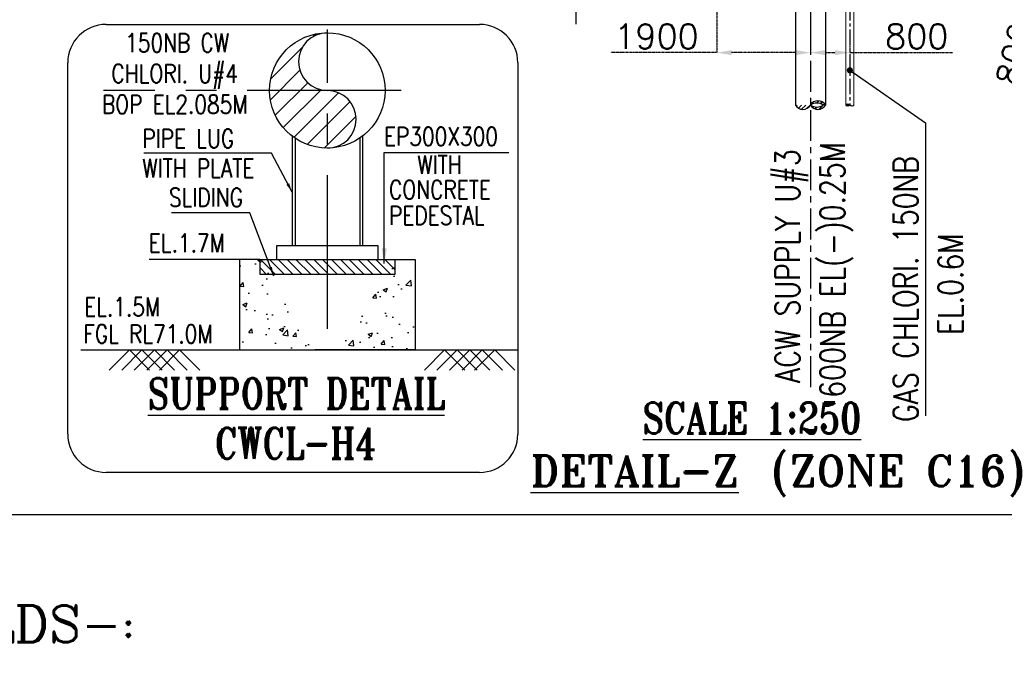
# Model space of a CAD drawing. Header units: inches. Extents: x -341304 to 31571016, y -692717 to 2132253.
# Tile 220 of 256: x 836220 to 876205, y -446218 to -420191. Entities that reach past the tile are written whole.
import ezdxf
from ezdxf.enums import TextEntityAlignment as Align

# ---------------------------------------------------------------- set-up
doc = ezdxf.new("R2010")
doc.units = ezdxf.units.IN
doc.header["$MEASUREMENT"] = 0
doc.linetypes.add('CENTER', pattern=[2, 1.25, -0.25, 0.25, -0.25])
doc.linetypes.add('CONTINOUS', pattern=[0])
for name, color, linetype in [('0-CL', 8, 'CENTER'), ('0-CW GAS CHLORINATION', 30, 'Continuous'), ('acw', 6, 'Continuous'), ('DIM', 1, 'Continuous'), ('DWG', 9, 'Continuous'), ('text', 3, 'Continuous')]:
    doc.layers.add(name, color=color, linetype=linetype)
doc.styles.add('ROMANC', font='ROMANC.SHX')
doc.styles.add('ROMANS', font='romans')
doc.styles.add('ROMANT', font='romant', dxfattribs={"height": 5})
doc.dimstyles.new('DIMS-150', dxfattribs={"dimscale": 150, "dimtxt": 2.5, "dimasz": 2.5, "dimexe": 1, "dimexo": 1, "dimgap": 1, "dimtad": 1, "dimtih": 1, "dimtoh": 1, "dimdec": 0, "dimzin": 0, "dimdsep": 46, "dimtxsty": 'ROMANS', "dimcen": 1, "dimclrd": 8, "dimclre": 8, "dimclrt": 3, "dimadec": 0, "dimazin": 0, "dimtfac": 1, "dimtdec": 0, "dimtix": 1, "dimtofl": 0, "dimtmove": 0, "dimatfit": 3, "dimfxl": 1, "dimtolj": 1, "dimtzin": 0, "dimarcsym": 0})
doc.dimstyles.new('User-300', dxfattribs={"dimscale": 400, "dimtxt": 1.5, "dimasz": 1.25, "dimexe": 1, "dimexo": 1, "dimgap": 0.4, "dimtad": 1, "dimdec": 0, "dimlfac": 0.5, "dimzin": 0, "dimdsep": 46, "dimtxsty": 'ROMANS', "dimcen": 1, "dimclrd": 8, "dimclre": 8, "dimclrt": 3, "dimadec": 0, "dimazin": 0, "dimtfac": 1, "dimtdec": 0, "dimtix": 1, "dimtofl": 0, "dimtmove": 0, "dimatfit": 3, "dimfxl": 1, "dimtolj": 1, "dimtzin": 0, "dimarcsym": 0})
doc.dimstyles.new('User600', dxfattribs={"dimscale": 500, "dimtxt": 1.5, "dimasz": 1.25, "dimexe": 1, "dimexo": 1, "dimgap": 0.4, "dimtad": 1, "dimdec": 0, "dimzin": 0, "dimdsep": 46, "dimtxsty": 'ROMANS', "dimcen": 1, "dimclrd": 8, "dimclre": 8, "dimclrt": 3, "dimadec": 0, "dimazin": 0, "dimtfac": 1, "dimtdec": 0, "dimtix": 1, "dimtofl": 0, "dimtmove": 0, "dimatfit": 3, "dimfxl": 1, "dimtolj": 1, "dimtzin": 0, "dimarcsym": 0})

# ---------------------------------------------------------------- blocks, each defined once
blk = doc.blocks.new('BFV SEAL')
at = {"layer": 'DIM', "color": 1, "insert": (-396561, -329721, 10342), "char_height": 1250, "width": 21761.29, "attachment_point": 1, "style": 'ROMANT'}
blk.add_mtext('\\pi5809.2;{\\W0.8;SCHEME FOR \\P\\pi1999.7;INSTALLATION OF BFV \\P\\pi7642.6;CW1,2&3}', dxfattribs=at)
blk = doc.blocks.new('*D549')
at = {"layer": '0-CL', "color": 8, "lineweight": -2, "transparency": 16777216}
for p, q in [((864532, -413677), (864532, -421530)), ((868332, -420478), (868332, -421530)), ((864532, -421530), (860231, -421530)), ((867732, -421530), (865132, -421530))]:
    blk.add_line(p, q, dxfattribs=at)
at = {"layer": '0-CL', "color": 8, "transparency": 16777216}
for points in [[(865132, -421430), (865132, -421630), (864532, -421530)], [(867732, -421430), (867732, -421630), (868332, -421530)]]:
    blk.add_solid(points, dxfattribs=at)
at = {"layer": 'Defpoints', "color": 0, "transparency": 16777216}
for p in [(864532, -413677, 0), (868332, -420478), (864532, -421530)]:
    blk.add_point(p, dxfattribs=at)
at = {"layer": '0-CL', "color": 3, "transparency": 16777216, "insert": (862081, -420870), "char_height": 1000, "attachment_point": 5, "style": 'ROMANS'}
blk.add_mtext('\\A1;1900', dxfattribs=at)
blk = doc.blocks.new('*D552')
at = {"layer": '0-CL', "color": 8, "lineweight": -2, "transparency": 16777216}
for p, q in [((868332, -421021), (868332, -421530)), ((869932, -421021), (869932, -421530)), ((868932, -421530), (869332, -421530)), ((869932, -421530), (874095, -421530))]:
    blk.add_line(p, q, dxfattribs=at)
at = {"layer": '0-CL', "color": 8, "transparency": 16777216}
for points in [[(868932, -421430), (868932, -421630), (868332, -421530)], [(869332, -421430), (869332, -421630), (869932, -421530)]]:
    blk.add_solid(points, dxfattribs=at)
at = {"layer": 'Defpoints', "color": 0, "transparency": 16777216}
for p in [(868332, -421021), (869932, -421021, 0), (869932, -421530)]:
    blk.add_point(p, dxfattribs=at)
at = {"layer": '0-CL', "color": 3, "transparency": 16777216, "insert": (872650, -420870), "char_height": 1000, "attachment_point": 5, "style": 'ROMANS'}
blk.add_mtext('\\A1;800', dxfattribs=at)
blk = doc.blocks.new('*D633')
at = {"layer": '0-CL', "color": 8, "lineweight": -2, "transparency": 16777216}
for p, q in [((876027, -410940), (879658, -411813)), ((874906, -412316), (879284, -413369)), ((879517, -412397), (879424, -412785)), ((879284, -413369), (876934, -423144))]:
    blk.add_line(p, q, dxfattribs=at)
at = {"layer": '0-CL', "color": 8, "transparency": 16777216}
for points in [[(879420, -412373), (879615, -412420), (879658, -411813)], [(879327, -412762), (879521, -412809), (879284, -413369)]]:
    blk.add_solid(points, dxfattribs=at)
at = {"layer": 'Defpoints', "color": 0, "transparency": 16777216}
for p in [(876027, -410940), (879658, -411813), (874906, -412316)]:
    blk.add_point(p, dxfattribs=at)
at = {"layer": '0-CL', "color": 3, "transparency": 16777216, "insert": (876630, -421584), "char_height": 1000, "attachment_point": 5, "rotation": 76.4823, "style": 'ROMANS'}
blk.add_mtext('\\A1;800', dxfattribs=at)
blk = doc.blocks.new('*D638')
at = {"layer": '0-CL', "color": 8, "lineweight": -2, "transparency": 16777216}
blk.add_arc((880132, -413573), 5116, 96.7232, 159.7591, dxfattribs=at)
at = {"layer": '0-CL', "color": 8, "transparency": 16777216}
for points in [[(879527, -408392), (879539, -408592), (880132, -408457)], [(875427, -411832), (875236, -411774), (875157, -412377)]]:
    blk.add_solid(points, dxfattribs=at)
at = {"layer": 'Defpoints', "color": 0, "transparency": 16777216}
for p in [(880132, -401663), (866132, -410207), (876157, -410352), (880132, -413573), (880132, -434742)]:
    blk.add_point(p, dxfattribs=at)
at = {"layer": '0-CL', "color": 3, "transparency": 16777216, "insert": (877110, -408768), "char_height": 800, "attachment_point": 5, "rotation": 32.1663, "style": 'ROMANS'}
blk.add_mtext('\\A1;76°', dxfattribs=at)
blk = doc.blocks.new('DETAIL-YZ')
at = {"ltscale": 0.25}
h = blk.add_hatch(dxfattribs=at)
h.set_pattern_fill('ANSI31', color=256, scale=2040, angle=90)
h.set_pattern_definition([(135, (1290753.32, 429326.8), (-180.31223, -180.31223), [])])
h.paths.add_polyline_path([(845980.1, -429935), (851448.6, -429935), (851448.6, -430545.3), (845980.1, -430545.3)])
at = {"layer": '0-CW GAS CHLORINATION', "linetype": 'Continuous', "ltscale": 100}
h = blk.add_hatch(dxfattribs=at)
h.set_pattern_fill('ANSI31', color=256, scale=4687.5, style=0)
h.set_pattern_definition([(45, (-1758868.34, 613992.3), (-414.32038, 414.32038), [])])
h.paths.add_polyline_path([(848714.3, -420722, 0.4142136), (846370.6, -423065.8), (848714.3, -423065.8, -1)])
h.paths.add_polyline_path([(848714.3, -423065.8), (846370.6, -423065.8, 0.4142136), (848714.3, -425409.5)])
h.paths.add_polyline_path([(848714.3, -423065.8), (848714.3, -425409.5, 1)])
at = {"layer": '0-CW GAS CHLORINATION', "linetype": 'Continuous', "lineweight": 9, "ltscale": 2500}
h = blk.add_hatch(dxfattribs=at)
h.set_pattern_fill('ANSI31', color=256, scale=500)
h.set_pattern_definition([(45, (601658.81, -288329.72), (-44.194174, 44.194174), [])])
edge = h.paths.add_edge_path()
edge.add_arc((870015.2, -423613.2), 96.1, 209.94114, 330.05886, ccw=False)
edge.add_arc((869848.7, -423613.2), 96.1, 209.94114, 330.05886, ccw=False)
edge.add_arc((869848.7, -423709.1), 96.1, 29.94114, 150.05886, ccw=False)
edge.add_arc((869860.5, -423555.7), 127.4, 235.92214, 304.07786, ccw=False)
edge.add_arc((869860.5, -423763.5), 124.8, 55.11637, 124.88363, ccw=False)
at = {"layer": 'acw', "linetype": 'Continuous', "ltscale": 100}
h = blk.add_hatch(dxfattribs=at)
h.set_pattern_fill('ANSI31', color=6, scale=1000)
h.set_pattern_definition([(45, (601658.81, -288329.72), (-88.38835, 88.38835), [])])
edge = h.paths.add_edge_path()
edge.add_arc((868026.9, -423485.5), 352, 209.94114, 330.05886)
edge.add_arc((868636.9, -423485.5), 352, 209.94114, 330.05886)
edge.add_arc((868636.9, -423836.8), 352, 29.94114, 150.05886)
edge.add_arc((868593.3, -423274.7), 466.6, 235.92214, 304.07786)
edge.add_arc((868593.3, -424036.2), 457.1, 55.11637, 124.88363)
at = {"layer": 'DWG'}
h = blk.add_hatch(dxfattribs=at)
h.set_pattern_fill('AR-CONC', color=256, scale=250, style=0)
h.set_pattern_definition([(50, (0, 0), (1793.1505, -156.8803), [187.5, -2062.5]), (355, (0, 0), (-346.8783, 1880.4803), [150, -1650]), (100.45144, (149.4, -13), (1446.272, 1723.6), [159.3505, -1752.8553]), (46.1842, (0, 500), (2668.1033, -413.798), [281.25, -3093.75]), (96.63564, (222.3, 465.5), (2336.655, 2435.2965), [239.026, -2629.2844]), (351.18416, (0, 500), (2336.655, 2435.2965), [225, -2475]), (21, (250, 375), (1492.2676, -1006.5472), [187.5, -2062.5]), (326, (250, 375), (608.2883, 1812.875), [150, -1650]), (71.45144, (374.4, 291.1), (2100.556, 806.328), [159.3505, -1752.8553]), (37.5, (0, 0), (30.39964, 832.23463), [0, -1630, 0, -1675, 0, -1656.25]), (7.5, (0, 0), (657.67384, 986.0293), [0, -955, 0, -1592.5, 0, -631.25]), (327.5, (-557.5, 0), (1334.5561, -56.3872), [0, -625, 0, -1950, 0, -2587.5]), (317.5, (-807.5, 0), (1457.9654, 250.2625), [0, -812.5, 0, -1295, 0, -1837.5])])
edge = h.paths.add_edge_path()
edge.add_line((851448.6, -429935), (852285.7, -429935))
edge.add_line((852285.7, -429935), (852285.7, -433607))
edge.add_line((852285.7, -433607), (848205.7, -433607))
edge.add_line((845980.1, -429935), (845143, -429935))
edge.add_line((845143, -429935), (845143, -433607))
edge.add_line((845143, -433607), (849223, -433607))
at = {"color": 7}
for p, q in [((839728.4, -420383.3), (854894.6, -420383.3)), ((838172.9, -437029.5), (838172.9, -421938.8)), ((856450.1, -421938.8), (856450.1, -437029.5)), ((854894.6, -438585), (839728.4, -438585))]:
    blk.add_line(p, q, dxfattribs=at)
at = {"ltscale": 0.25}
for p, q in [((847282.3, -424921.1), (847282.3, -429374.6)), ((847401.1, -425007.1), (847401.1, -429374.6)), ((850027.6, -425007.1), (850027.6, -429374.6)), ((850146.4, -424921.1), (850146.4, -429374.6))]:
    blk.add_line(p, q, dxfattribs=at)
at = {"color": 0}
blk.add_line((845143, -429935), (841474.3, -429935), dxfattribs=at)
at = {"color": 7}
blk.add_lwpolyline([(835770.1, -383867.7), (891436, -383867.7), (891436, -440312.4), (835770.1, -440312.4)], close=True, dxfattribs=at)
at = {"ltscale": 0.25}
for points in [[(846651.2, -429935), (850777.5, -429935), (850777.5, -429374.6), (846651.2, -429374.6)], [(845980.1, -429935), (851448.6, -429935), (851448.6, -430545.3), (845980.1, -430545.3)]]:
    blk.add_lwpolyline(points, close=True, dxfattribs=at)
for points in [[(845980.1, -429935), (845143, -429935), (845143, -433607), (849223, -433607)], [(851448.6, -429935), (852285.7, -429935), (852285.7, -433607), (848205.7, -433607)]]:
    blk.add_lwpolyline(points, dxfattribs=at)
at = {"color": 7}
for centre, start, end in [((839728.4, -421938.8), 90, 180), ((854894.6, -421938.8), 0, 90), ((839728.4, -437029.5), 180, 270), ((854894.6, -437029.5), 270, 0)]:
    blk.add_arc(centre, 1555.5, start, end, dxfattribs=at)
at = {"layer": '0-CL', "lineweight": -3, "ltscale": 1000}
blk.add_line((868331.9, -401866.9), (868331.9, -435194.4), dxfattribs=at)
at = {"layer": '0-CL', "lineweight": -3, "ltscale": 2000}
blk.add_line((858803.9, -410783.5), (858803.9, -420375.6), dxfattribs=at)
at = {"layer": '0-CL', "lineweight": -3, "ltscale": 500}
blk.add_line((869931.9, -414593.1, 0), (869931.9, -423661.2, 0), dxfattribs=at)
at = {"layer": '0-CL', "lineweight": -3, "ltscale": 5000}
for p, q in [((848714.3, -432751.7), (848714.3, -420587.6)), ((851713.2, -423065.8), (839628.8, -423065.8))]:
    blk.add_line(p, q, dxfattribs=at)
at = {"layer": '0-CL', "linetype": 'CONTINOUS', "lineweight": -3, "ltscale": 2000}
for p, q in [((838701, -433607), (856450.1, -433607)), ((840672.6, -433607), (839854.1, -434425.5)), ((841182.6, -433607), (840364.1, -434425.5)), ((840672.6, -433607), (841491, -434425.5)), ((841692.6, -433607), (840874.1, -434425.5)), ((841182.6, -433607), (842001, -434425.5)), ((842202.6, -433607), (841384.1, -434425.5)), ((841692.6, -433607), (842511, -434425.5)), ((842712.6, -433607), (841894.1, -434425.5)), ((842202.6, -433607), (843021, -434425.5)), ((842712.6, -433607), (843531, -434425.5)), ((853474.2, -433607), (852655.7, -434425.5)), ((853984.2, -433607), (853165.7, -434425.5)), ((853474.2, -433607), (854292.7, -434425.5)), ((854494.2, -433607), (853675.7, -434425.5)), ((853984.2, -433607), (854802.7, -434425.5)), ((855004.2, -433607), (854185.7, -434425.5)), ((854494.2, -433607), (855312.7, -434425.5)), ((855514.2, -433607), (854695.7, -434425.5)), ((855004.2, -433607), (855822.7, -434425.5)), ((855514.2, -433607), (856332.7, -434425.5))]:
    blk.add_line(p, q, dxfattribs=at)
at = {"layer": '0-CW GAS CHLORINATION', "linetype": 'Continuous', "lineweight": 9, "ltscale": 2500}
for p, q in [((869765.4, -423661.2, 0), (869765.4, -414593.1, 0)), ((870098.4, -423661.2, 0), (870098.4, -414593.1, 0))]:
    blk.add_line(p, q, dxfattribs=at)
at = {"layer": '0-CW GAS CHLORINATION', "linetype": 'Continuous', "lineweight": 9, "ltscale": 2500, "elevation": 0}
blk.add_lwpolyline([(870098.4, -423661.2, -0.5780353), (869931.9, -423661.2, -0.5780353), (869765.4, -423661.2, -0.5780353), (869931.9, -423661.2, -0.3064738), (869789.2, -423661.2, -0.3141826), (869931.9, -423661.2, -0.3141826)], format="xyb", dxfattribs=at)
at = {"layer": '0-CW GAS CHLORINATION', "linetype": 'Continuous', "ltscale": 100}
blk.add_circle((848714.3, -423065.8), 2343.8, dxfattribs=at)
for centre, start, end in [((848714.3, -421893.9), 90, 270), ((848714.3, -424237.7), 270, 90)]:
    blk.add_arc(centre, 1171.9, start, end, dxfattribs=at)
at = {"layer": 'acw', "color": 6, "linetype": 'Continuous', "ltscale": 100}
for p, q in [((867721.9, -414652.8), (867721.9, -423661.2, 0)), ((868941.9, -414652.8), (868941.9, -423661.2))]:
    blk.add_line(p, q, dxfattribs=at)
at = {"layer": 'acw', "color": 6, "linetype": 'Continuous', "ltscale": 100, "elevation": 0}
blk.add_lwpolyline([(867721.9, -423661.2, 0.5780353), (868331.9, -423661.2, 0.5780353), (868941.9, -423661.2, 0.5780353), (868331.9, -423661.2, 0.3064738), (868854.8, -423661.2, 0.3141826), (868331.9, -423661.2, 0.3141826)], format="xyb", dxfattribs=at)
at = {"layer": 'text', "style": 'ROMANS', "width": 0.8}
for s, p in [('PIPE LUG', (841201.2, -425394.3)), ('EP300X300', (851011.1, -425306.7, 10156.5)), ('WITH', (852369.3, -426455.7, 8633)), ('WITH PLATE', (841201.2, -426600.6)), ('SLIDING', (842277.2, -427787.5, 12187.8)), ('CONCRETE', (851216.6, -427472.8, 8633)), ('PEDESTAL', (851216.6, -428520.2, 8633)), ('EL.1.7M', (841461.1, -429641.9, 12187.8)), ('EL.1.5M', (838837.7, -432234, 8961.6)), ('FGL RL71.0M', (838808.4, -433332.9, 8961.6))]:
    blk.add_text(s, height=750, dxfattribs=at).set_placement(p)
for s, p in [('ACW SUPPLY U#3', (867899.9, -434953.5, 0)), ('GAS CHLORI. 150NB', (872699.4, -436534.4, 0)), ('600NB EL(-)0.25M', (869725.1, -435551.5, 0)), ('EL.0.6M', (874524.5, -432992, 0))]:
    blk.add_text(s, height=1000, rotation=90, dxfattribs=at).set_placement(p)
at = {"layer": 'text', "color": 1, "lineweight": 25, "style": 'ROMANT', "width": 0.8}
for s, p in [('%%USUPPORT DETAIL', (841427.9, -436004.7, 10156.5)), ('CWCL-H4', (844155.1, -438025.9, 10156.5))]:
    blk.add_text(s, height=1250, dxfattribs=at).set_placement(p)
blk.add_text('%%USCALE 1:250', height=1250, dxfattribs=at).set_placement((865959.3, -436372.1), align=Align.MIDDLE)
at = {"layer": 'text', "color": 1, "lineweight": 25, "style": 'ROMANT'}
for s, p in [('(ZONE C16)', (866751.8, -439149.2, -9636.9)), ('%%UDETAIL-Z', (856964.5, -439149.2, -9636.9))]:
    blk.add_text(s, height=1250, dxfattribs=at).set_placement(p)
at = {"layer": 'text', "insert": (839324.2, -420755, 10156.5), "char_height": 750, "width": 6956.083, "attachment_point": 1, "style": 'ROMANS'}
blk.add_mtext('\\pi1178;{\\W0.8;150NB CW \\P\\pi620.9;CHLORI. U#4 \\P\\pi235.18;BOP EL2.085M}', dxfattribs=at)
at = {"layer": '0-CL'}
dim = blk.add_angular_dim_2l(base=(876156.5, -410352.3), line1=((880131.9, -401663.5), (880131.9, -434742.2)), line2=((866131.9, -410207.1), (880131.9, -413572.8)), dimstyle='User-300', override={"dimtxt": 2, "dimasz": 1.5, "dimexe": 0, "dimexo": 0, "dimtad": 3}, dxfattribs=at)
dim.commit()
dim.dimension.update_dxf_attribs({"geometry": '*D638', "text_midpoint": (877408.1, -409241.9), "dimtype": 162})
dim = blk.add_linear_dim(base=(879657.6, -411813.2), p1=(874905.7, -412316.4), p2=(876026.8, -410940.3), angle=76.48232, dimstyle='User-300', override={"dimtxt": 2.5, "dimasz": 1.5, "dimexe": 0, "dimexo": 0, "dimtad": 3}, dxfattribs=at)
dim.commit()
dim.dimension.update_dxf_attribs({"geometry": '*D633', "text_midpoint": (877271.5, -421738.4), "dimtype": 160})
for base, p1, p2, picture, middle in [((864531.9, -421529.6), (868331.9, -420478), (864531.9, -413677.1, 0), '*D549', (862081.4, -421529.6)), ((869931.9, -421529.6), (868331.9, -421020.7), (869931.9, -421020.7, 0), '*D552', (872649.8, -421529.6))]:
    dim = blk.add_linear_dim(base=base, p1=p1, p2=p2, dimstyle='User-300', override={"dimtxt": 2.5, "dimasz": 1.5, "dimexe": 0, "dimexo": 0}, dxfattribs=at)
    dim.commit()
    dim.dimension.update_dxf_attribs({"geometry": picture, "text_midpoint": middle, "dimtype": 128})
at = {"color": 230}
blk.add_leader([(869931.9, -422247.1, 0), (873006.2, -424383.2, 0), (873006.2, -436284.4, 0)], dimstyle='User600', override={"dimasz": 0.5, "dimgap": 0.4, "dimtad": 0, "dimldrblk": 'Dot'}, dxfattribs=at)
at = {"color": 0}
for points in [[(847282.3, -427197.2), (846443.2, -425609.5), (841255.5, -425609.5)], [(846536.1, -430606.9), (845572.1, -428037.5), (842379.2, -428037.5)]]:
    blk.add_leader(points, dimstyle='DIMS-150', override={"dimgap": 1, "dimtad": 0}, dxfattribs=at)
at = {"color": 20}
blk.add_leader([(851024.5, -430099.5), (851024.5, -425583.2), (856083.3, -425583.2)], dimstyle='User600', override={"dimgap": 0.4, "dimtad": 0}, dxfattribs=at)

msp = doc.modelspace()

# ---------------------------------------------------------------- block references
at = {"color": 20}
msp.add_blockref('BFV SEAL', (900374.6, -85059.9), dxfattribs=at)

# ---------------------------------------------------------------- texts
at = {"layer": 'text', "color": 20, "style": 'ROMANC'}
msp.add_text('HOLDS-:', height=1500, dxfattribs=at).set_placement((831887, -445484.9))
at = {"layer": 'text', "insert": (614011.9, -433060.3), "char_height": 1250, "attachment_point": 1, "style": 'ROMANS'}
msp.add_mtext_dynamic_manual_height_columns("\\pi-5000,l5000;1.^IALL DIMENSIONS ARE IN MM & ELEVATIONS ARE IN METRES UNLESS STATED OTHER WISE.\\P2.^IALL ELEVATIONS ARE REFERRED TO POWER HOUSE FINISHED GROUND FLOOR ELEVATION 0.0M WHICH    ^I{\\H1.4167x; }CORRESPONDS TO RL 69.5M. WHEREAS, PIPE ELEVATIONS ARE W.R.T CENTRE LINE OF PIPE UNLESS OTHERWISE {\\H1.2778x; }NOTED.{\\H1.3241x; }\\P\\pi-2500,l2500;3. ^IDESIGN PARAMETERS: {\\H1.3086x; }\\P\\pi0,l0;^IPRESSURE : 5 kg/sq.cm (g) FOR CW SYSTEM.{\\H1.5043x; }\\P^IPRESSURE : 7.5 kg/sq.cm (g) FOR ACW SYSTEM.{\\H1.5462x; }\\P^IDESIGN CW/ACW INLET TEMP. TO CONDENSER & VACUUM PUMP HEAT EXCH. =33°C.{\\H1.5322x; }\\P^IDESIGN ACW INLET TEMP. TO PHE'S = 36°C{\\H1.5369x; }\\P^IDESIGN MECHANICAL TEMPERATURE = 50°C{\\H1.3448x; }\\P\\pi-5000,l5000;4.^IMATERIALS OF CONSTRUCTION:{\\H1.3017x; }\\P\\pi-2500,l2500;^I^IA) PIPING UP TO AND INCLUDING 150NB SHALL BE CARBON STEEL ERW, IS:1239 (HEAVY GRADE).{\\H1.5066x; }\\P^I^IB) PIPING 200NB AND ABOVE SHALL BE CARBON STEEL ROLLED AND WELDED AS PER IS-3589 FABRICATED FROM     {\\H1.5454x; }^ICS PLATES AS PER IS:2062 GR. B.{\\H1.342x; }\\P\\pi-5000,l5000;5.^INORMAL MEASUREMENT STUBS SHALL BE AS PER DRG. NO: PE-DG-411-145-I101.{\\H1.3027x; }\\P6.^IPAINTING PROTECTION-PIPES:{\\H1.3158x; }\\P\\pi-2500,l2500;6.1^IINTERNAL SURFACE (FOR PIPE SIZE>1000NB):{\\H1.5019x; }\\P^I  A) SURFACE CLEANING BY WIRE BRUSH.{\\H1.547x; }\\P  ^IB) APPLICATION OF ONE COAT OF EPOXY RESIN BASED RED OXIDE PRIMER FOLLOWED BY ADEQUATE No. OF ^I{\\H1.532x; }^IFINISH PAINT OF COAL TAR EPOXY BASED PAINT TO ACHIEVE TOTAL DFT OF 150 MICRONS.{\\H1.3465x; }\\P6.2^IEXTERNAL SURFACE:{\\H1.3012x; }\\P^I^IA) SURFACE CLEANING BY WIRE BRUSH.{\\H1.5068x; }\\P\\pi-5000,l5000;^IB) APPLICATION OF ONE COAT OF RED LEAD PRIMER FOLLOWED BY ADEQUATE No. OF FINISH COATS OF {\\H1.5454x; }SYNTHETIC ENAMEL PAINT TO ACHIEVE TOTAL DFT OF 150 MICRONS.{\\H1.342x; }\\P\\pi-2500,l2500;6.3^ICW & CW MAKE UP BURIED PORTION COMING UNDER RAIL OR ROAD SHALL BE CONCRETE ENCASED.{\\H1.3027x; }\\P6.4^ICW & CW MAKE UP BURIED PIPE SHALL BE PROTECTED AS UNDER (AS PER IS-10221):{\\H1.5063x; }\\P\\pi0,l0;^IA) SURFACE CLEANING BY WIRE BRUSH.{\\H1.5455x; }\\P^IB) APPLY ONE COAT OF COALTAR/PRIMER/ENAMEL CONFORMING TO AWWA C-203/IS 10221/IS 15337.{\\H1.5324x; }\\P\\pi-5000,l5000;^IC) APPLY ONE LAYER OF TAPE COMPRISING OF COALTAR APPLICATION OF TAPE SHALL CONFORM TO AWWA {\\H1.5368x; }C-203/IS 15337 (APPENDIX-B) WITH THICKNESS OF TAPE AS 4mm.{\\H1.5354x; }\\P7.^I600NB MANHOLE WITH 150 NB VENT VALVE SHALL BE PROVIDED ON THE CW LINE AS PER^ILOCATION INDICATED IN {\\H1.3454x; }THE DRAWING. MANHOLE PROVIDED ON OTHER PIPES SHALL BE WITHOUT VENT VALVE. MAN HOLE ASSEMBLY {\\H1.3015x; }INCLUDING FLANGE, BLANK FLANGE WITH LIFTING LUGS, GASKET ETC. TO BE SUPPLIED ^IBY PC{\\W0.8;.\\H1.3162x;\\W1; }\\P8.^ICW SYSTEM : 150NB DRAIN & VENT VALVES SHALL BE PROVIDED.{\\H1.3113x; }\\P^IACW SYSTEM : 50 NB SIZE DRAIN & VENT VALVES SIZES FOR PIPE SIZES 400 NB & ABOVE. 25 NB DRAIN ^I& {\\H1.3129x; }VENT VALVES FOR PIPE SIZES UP TO 350NB. OTHER THAN THOSE INDICATED IN THE DRG., DRAINS & VENTS {\\H1.3124x; }SHALL BE SUITABLY LOCATED AT SITE AS PER REQUIREMENT. {\\W0.8; }{\\H1.3125x; }\\P9.^IDETAILS OF CW PUMP HOUSE & CW CHANNELS ARE SHOWN FOR REFERENCE ONLY. FOR DETAILS RESPECTIVE GA     {\\H1.3125x; }DRAWING TO BE REFERRED.{\\H1.3125x; }\\P10.^IENCASING, CONCRETE BLOCK & CW CHANNEL ARE SHOWN INDICATIVELY. FOR CONCRETE DETAILS OF SAME, CIVIL {\\H1.3125x; }DRGS. SHALL BE REFERRED.{\\H1.3125x; }\\P11.^ICIVIL TO PROVIDE CONCRETE ENCASING FOR PIPES WHERE EVER EARTH COVER IS LESS THAN 500MM BELOW       {\\H1.3125x; }DRAINS, TRENCHES & ANY OTHER CIVIL STRUCTURE.{\\H1.3125x; }\\P12.^IDEBRIS DISCHARGE PIPE FROM SELF CLEANING STRAINERS TO NEAREST DRAIN TO BE SUITABLY ROUTED AT SITE.{\\H1.3125x; }\\P13.^IHUME PIPE AT ROAD CROSSING SHALL BE AS PER IS456 NP3.^I^I{\\H1.3125x; }", width=116970.418, gutter_width=18361.7, heights=[127118.1], dxfattribs=at)

# ---------------------------------------------------------------- next in the draw order: block references
at = {"color": 0}
msp.add_blockref('DETAIL-YZ', (0, 0), dxfattribs=at)

doc.saveas('drawing.dxf')
